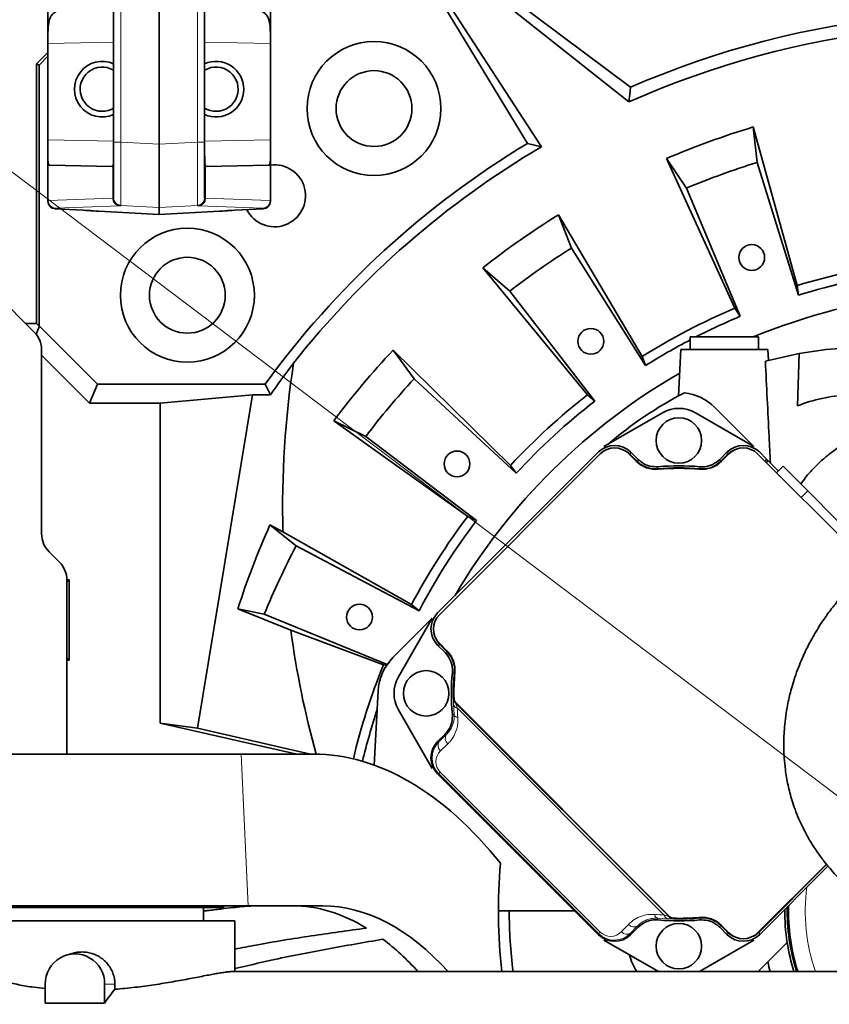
# Model space of a CAD drawing. Header units: millimetres. Extents: x 0 to 12429, y 0 to 8400.
# Tile 66 of 133: x 6683 to 7004, y 1584 to 1973. Entities that reach past the tile are written whole.
import ezdxf

# ---------------------------------------------------------------- set-up
doc = ezdxf.new("R2010")
doc.units = ezdxf.units.MM
doc.header["$LTSCALE"] = 20
doc.linetypes.add('CENTERX2', pattern=[20.32, 12.7, -2.54, 2.54, -2.54])
doc.styles.add('SLDTEXTSTYLE0', font='TXT', dxfattribs={"width": 0.605})
doc.dimstyles.new('SLDDIMSTYLE0', dxfattribs={"dimtxt": 70, "dimasz": 70, "dimexe": 0, "dimexo": 0.0625, "dimgap": 17.5, "dimtad": 0, "dimtih": 1, "dimtoh": 1, "dimdec": 1, "dimrnd": 1e-09, "dimzin": 12, "dimdsep": 46, "dimtxsty": 'SLDTEXTSTYLE0', "dimsah": 1, "dimcen": 0, "dimadec": 0, "dimazin": 3, "dimtfac": 1, "dimtofl": 0, "dimtmove": 0, "dimatfit": 3, "dimfxl": 1, "dimfrac": 2, "dimtolj": 1, "dimtzin": 12, "dimarcsym": 0})

# ---------------------------------------------------------------- blocks, each defined once
blk = doc.blocks.new('_D_53')
at = {"color": 7, "linetype": 'Continuous', "lineweight": 0}
for p, q in [((6360.51, 2154.4), (5330.67, 2154.4)), ((6561.94, 2002.21), (6360.51, 2154.4)), ((7067, 1620.63), (6561.94, 2002.21))]:
    blk.add_line(p, q, dxfattribs=at)
at = {"color": 7, "linetype": 'Continuous', "lineweight": 18}
blk.add_solid([(6561.94, 2002.21), (6512.12, 2052.39), (6500.06, 2036.43)], dxfattribs=at)
at = {"color": 7, "linetype": 'Continuous', "lineweight": 18, "char_height": 70, "attachment_point": 1, "style": 'SLDTEXTSTYLE0'}
for s, insert in [('R633', (5330.67, 2459.5)), ('Smallest circumscribed', (5330.67, 2352.06)), ('radius axis 1 back side.', (5330.67, 2244.63))]:
    blk.add_mtext(s, dxfattribs=dict(at, insert=insert))

msp = doc.modelspace()

# ---------------------------------------------------------------- linework, layer by layer
at = {"color": 7, "linetype": 'Continuous', "lineweight": 35}
for p, q in [((6720.501609, 1924.641736), (6720.501609, 2099.37944)), ((6738.501609, 2100.173785), (6738.501609, 1923.85492)), ((6756.501609, 2099.37944), (6756.501609, 1924.641736)), ((6694.501609, 1966.085214), (6694.501609, 1997.720119)), ((6782.501609, 1997.720119), (6782.501609, 1966.085214)), ((6884.219548, 1924.164073), (6850.627303, 1979.577663)), ((6879.266191, 1980.625819), (6925.001661, 1946.393586)), ((6889.714793, 1922.791593), (6854.203872, 1977.563384)), ((6878.125704, 1977.198809), (6924.340154, 1940.598442)), ((6694.501609, 1963.736168), (6694.501609, 1966.085214)), ((6694.501609, 1925.545365), (6694.501609, 1963.736168)), ((6782.501609, 1966.085214), (6782.501609, 1963.736168)), ((6782.501609, 1925.545365), (6782.501609, 1963.736168)), ((6690.001609, 1955.625819), (6694.501609, 1960.125819)), ((6691.049765, 1955.191658), (6690.001609, 1955.625819)), ((6690.001609, 1955.625819), (6690.001609, 1852.984574)), ((6694.501609, 1958.643503), (6691.049765, 1955.191658)), ((6691.049765, 1851.936418), (6691.049765, 1955.191658)), ((6973.559476, 1930.678909), (6975.073721, 1916.682001)), ((6990.970941, 1867.965845), (6973.559476, 1930.678909)), ((6694.501609, 1917.622468), (6694.501609, 1925.545365)), ((6720.501609, 1902.672883), (6720.501609, 1924.641736)), ((6756.501609, 1924.641736), (6756.501609, 1902.672883)), ((6782.501609, 1925.545365), (6782.501609, 1917.622468)), ((6889.714793, 1922.791593), (6884.219548, 1924.164073)), ((6738.501609, 1923.85492), (6738.501609, 1898.890314)), ((6694.501609, 1901.601717), (6694.501609, 1917.622468)), ((6782.501609, 1917.622468), (6782.501609, 1901.601717)), ((6947.121211, 1906.50812), (6939.284151, 1918.203712)), ((6939.284151, 1918.203712), (6966.257377, 1858.970843)), ((6975.073721, 1916.682001), (6991.383508, 1864.155904)), ((6695.054801, 1915.534185), (6719.945943, 1915.099709)), ((6757.057276, 1915.099709), (6781.948418, 1915.534185)), ((6968.390314, 1855.787066), (6947.121211, 1906.50812)), ((6694.501609, 1901.336031), (6694.501609, 1901.601717)), ((6720.501609, 1902.519168), (6720.501609, 1902.672883)), ((6756.501609, 1902.672883), (6756.501609, 1902.519168)), ((6782.501609, 1901.601717), (6782.501609, 1901.336031)), ((6708.570396, 1897.751661), (6697.344602, 1898.340007)), ((6711.604731, 1897.561569), (6711.558981, 1897.568948)), ((6738.501609, 1896.125819), (6714.593315, 1897.378856)), ((6738.501609, 1898.890314), (6738.501609, 1896.125819)), ((6762.409903, 1897.378856), (6738.501609, 1896.125819)), ((6765.398488, 1897.561569), (6765.444238, 1897.568948)), ((6779.658617, 1898.340007), (6768.432822, 1897.751661)), ((6896.495794, 1895.929503), (6901.58111, 1882.801443)), ((6929.545313, 1839.859753), (6896.495794, 1895.929503)), ((6689.072677, 1849.554751), (6655.001609, 1883.625819)), ((6901.58111, 1882.801443), (6930.929908, 1836.286413)), ((6877.214253, 1865.739586), (6866.617192, 1875.00828)), ((6866.617192, 1875.00828), (6908.001921, 1824.774907)), ((6910.886203, 1822.25166), (6877.214253, 1865.739586)), ((6990.970941, 1867.965845), (6991.383508, 1864.155904)), ((6966.257377, 1858.970843), (6968.390314, 1855.787066)), ((6690.001609, 1852.984574), (6685.642854, 1852.984574)), ((6691.105855, 1851.936418), (6689.788977, 1848.757192)), ((6691.049765, 1851.936418), (6690.001609, 1852.984574)), ((6691.105855, 1851.936418), (6691.049765, 1851.936418)), ((6714.093504, 1828.94877), (6691.105855, 1851.936418)), ((6948.628803, 1847.625819), (6948.628803, 1842.625819)), ((6955.224641, 1847.625819), (6948.628803, 1847.625819)), ((6975.628803, 1847.625819), (6955.224641, 1847.625819)), ((6975.628803, 1842.625819), (6975.628803, 1847.625819)), ((6692.001609, 1769.767954), (6692.001609, 1842.483683)), ((6831.051802, 1842.418605), (6839.361632, 1831.05405)), ((6877.487106, 1796.81323), (6831.051802, 1842.418605)), ((6944.919172, 1842.625819), (6943.960621, 1824.335585)), ((6944.919172, 1842.625819), (6979.338434, 1842.625819)), ((6979.562095, 1838.358103), (6979.338434, 1842.625819)), ((6710.989258, 1821.454457), (6692.001609, 1840.442106)), ((6929.545313, 1839.859753), (6930.929908, 1836.286413)), ((6978.322379, 1838.040048), (6991.653631, 1841.049262)), ((6991.653631, 1841.049262), (6991.014226, 1820.369437)), ((6839.361632, 1831.05405), (6879.74937, 1793.720009)), ((6714.093504, 1828.94877), (6710.989258, 1821.454457)), ((6714.093504, 1828.94877), (6780.389848, 1828.94877)), ((6782.524933, 1824.773009), (6780.389848, 1828.94877)), ((6775.476264, 1824.773009), (6738.917444, 1821.454457)), ((6775.476264, 1824.773009), (6753.644666, 1692.901885)), ((6782.524933, 1824.773009), (6775.476264, 1824.773009)), ((6908.001921, 1824.774907), (6910.886203, 1822.25166)), ((6710.989258, 1821.454457), (6738.917444, 1821.454457)), ((6738.917444, 1694.863686), (6738.917444, 1821.454457)), ((6973.827288, 1804.24302), (6958.270938, 1819.799369)), ((6937.628803, 1817.636671), (6914.430318, 1804.24302)), ((6973.827288, 1804.24302), (6950.628803, 1817.636671)), ((6820.240989, 1808.266955), (6807.6061, 1814.477105)), ((6807.6061, 1814.477105), (6860.582032, 1776.666548)), ((6864.021099, 1774.975785), (6820.240989, 1808.266955)), ((6912.309967, 1802.122669), (6848.668418, 1738.48112)), ((6913.016104, 1801.414593), (6849.376494, 1737.774982)), ((6927.273151, 1798.471254), (6924.329813, 1801.414593)), ((6927.980763, 1799.177856), (6925.03595, 1802.122669)), ((6927.679668, 1798.343433), (6925.03595, 1800.98715)), ((6963.221655, 1802.122669), (6960.276843, 1799.177856)), ((6963.221655, 1800.98715), (6960.577938, 1798.343433)), ((6963.927793, 1801.414593), (6960.984454, 1798.471254)), ((7020.031532, 1756.624562), (6975.241501, 1801.414593)), ((6978.764583, 1799.305725), (6975.947639, 1802.122669)), ((6877.487106, 1796.81323), (6879.74937, 1793.720009)), ((6978.764583, 1799.305725), (6983.476783, 1794.593525)), ((6978.776712, 1797.903848), (6978.764693, 1797.891401)), ((6985.348103, 1796.464845), (6982.769676, 1793.886418)), ((6985.348103, 1796.464845), (6995.091005, 1786.721943)), ((6995.091005, 1786.721943), (7006.750193, 1775.062755)), ((6860.582032, 1776.666548), (6864.021099, 1774.975785)), ((6782.33546, 1773.271218), (6792.655442, 1764.96632)), ((6787.480523, 1770.517509), (6782.33546, 1773.271218)), ((6838.343998, 1741.759827), (6787.480523, 1770.517509)), ((6792.655442, 1764.96632), (6841.329762, 1739.357521)), ((6699.072677, 1758.554751), (6694.930542, 1762.696886)), ((6702.876496, 1751.500705), (6702.001595, 1751.500705)), ((6702.876496, 1751.500705), (6702.001609, 1750.625819)), ((6702.001609, 1682.625819), (6702.001609, 1751.483683)), ((6702.876496, 1719.750932), (6702.876496, 1751.500705)), ((6838.343998, 1741.759827), (6841.329762, 1739.357521)), ((6780.084053, 1738.00689), (6769.635171, 1740.071384)), ((6769.635171, 1740.071384), (6790.597626, 1731.632438)), ((6828.730692, 1718.105024), (6780.084053, 1738.00689)), ((6830.991718, 1720.80442), (6846.548067, 1736.360769)), ((6846.548067, 1736.360769), (6833.154416, 1713.162284)), ((6790.597626, 1731.632438), (6827.229296, 1717.924271)), ((6848.668418, 1725.755136), (6851.61323, 1722.810324)), ((6849.376494, 1726.461274), (6852.319833, 1723.517935)), ((6849.803937, 1725.755136), (6852.447654, 1723.111419)), ((6702.876496, 1719.750932), (6702.001609, 1720.625819)), ((6702.001609, 1719.750932), (6702.876496, 1719.750932)), ((6827.229296, 1717.924271), (6828.448847, 1717.683229)), ((6823.617965, 1678.261119), (6825.161263, 1707.709003)), ((6855.740455, 1703.12675), (6940.593269, 1618.273936)), ((6940.226337, 1618.362174), (6855.828693, 1702.759818)), ((6833.154416, 1700.162284), (6846.548067, 1676.963799)), ((6738.917444, 1694.863686), (6793.001035, 1682.625819)), ((6753.644666, 1692.901885), (6738.917444, 1694.863686)), ((6798.358632, 1682.625819), (6753.644666, 1692.901885)), ((6851.61323, 1690.514244), (6848.668418, 1687.569432)), ((6770.978465, 1682.625819), (6658.001609, 1682.625819)), ((6799.64733, 1682.625819), (6770.978465, 1682.625819)), ((6848.668418, 1674.843448), (6912.309967, 1611.201899)), ((6975.241501, 1611.909975), (7002.456083, 1639.124557)), ((6975.947639, 1612.337418), (7002.581191, 1638.970971)), ((6975.947639, 1611.201899), (7003.090936, 1638.345196)), ((6654.857143, 1622.625819), (6773.754864, 1622.625819)), ((6764.001609, 1621.975819), (6672.001609, 1621.975819)), ((6756.001609, 1616.625819), (6756.001609, 1621.975819)), ((6764.001609, 1621.975819), (6764.001609, 1622.625819)), ((6773.754864, 1622.625819), (6803.208659, 1622.625819)), ((6902.886048, 1620.625819), (6872.701609, 1620.625819)), ((6768.501609, 1616.625819), (6668.501609, 1616.625819)), ((6768.501609, 1596.625819), (6768.501609, 1616.625819)), ((6925.03595, 1611.201899), (6927.980763, 1614.146712)), ((6960.276843, 1614.146712), (6963.221655, 1611.201899)), ((6960.577938, 1614.981135), (6963.221655, 1612.337418)), ((6960.984454, 1614.853314), (6963.927793, 1611.909975)), ((6914.430318, 1609.081548), (6936.004275, 1596.625819)), ((6952.253331, 1596.625819), (6973.827288, 1609.081548)), ((6986.977577, 1608.089702), (6979.300768, 1600.412893)), ((6705.054064, 1603.971517), (6702.300615, 1603.255397)), ((6979.300768, 1600.412893), (6975.513694, 1596.625819)), ((7052.428442, 1596.625819), (6767.351938, 1596.625819)), ((6693.456747, 1591.625819), (6693.456747, 1584.118676)), ((6716.932228, 1584.118676), (6716.932228, 1591.625819)), ((6720.994146, 1591.625819), (6720.994146, 1589.611666)), ((6693.456747, 1584.118676), (6716.932228, 1584.118676))]:
    msp.add_line(p, q, dxfattribs=at)
at = {"color": 8, "linetype": 'Continuous', "lineweight": 18}
for p, q in [((6723.344602, 2099.37944), (6723.344602, 1924.641736)), ((6753.658617, 1924.641736), (6753.658617, 2099.37944)), ((6720.501609, 1964.260208), (6694.501609, 1963.736168)), ((6782.501609, 1963.736168), (6756.501609, 1964.260208)), ((6694.501609, 1925.545365), (6720.501609, 1925.091533)), ((6723.344602, 1924.641736), (6720.501609, 1924.641736)), ((6723.344602, 1924.641736), (6738.501609, 1923.85492)), ((6738.501609, 1923.85492), (6753.658617, 1924.641736)), ((6753.658617, 1924.641736), (6756.501609, 1924.641736)), ((6756.501609, 1925.091533), (6782.501609, 1925.545365)), ((6694.622905, 1916.335252), (6694.622905, 1901.614117)), ((6782.380314, 1901.614117), (6782.380314, 1916.335252)), ((6720.137722, 1902.473212), (6720.137722, 1915.247134)), ((6756.865497, 1915.247134), (6756.865497, 1902.473212)), ((6694.622905, 1901.614117), (6720.137722, 1902.473212)), ((6756.865497, 1902.473212), (6782.380314, 1901.614117)), ((6697.344602, 1898.605964), (6697.344602, 1898.340007)), ((6722.96252, 1899.477459), (6697.447703, 1898.618365)), ((6738.501609, 1898.890314), (6723.344602, 1899.67713)), ((6723.344602, 1899.67713), (6723.344602, 1899.523415)), ((6753.658617, 1899.67713), (6738.501609, 1898.890314)), ((6753.658617, 1899.523415), (6753.658617, 1899.67713)), ((6779.555516, 1898.618365), (6754.040699, 1899.477459)), ((6779.658617, 1898.340007), (6779.658617, 1898.605964)), ((6925.03595, 1802.122669), (6925.03595, 1800.98715)), ((6963.221655, 1800.98715), (6963.221655, 1802.122669)), ((6978.740226, 1799.280503), (6978.764583, 1799.305725)), ((6995.091005, 1786.721943), (6992.512578, 1784.143516)), ((6849.803937, 1725.755136), (6848.668418, 1725.755136)), ((6854.919852, 1704.805191), (6854.950788, 1704.818823)), ((6855.178501, 1698.276807), (6854.938939, 1702.218341)), ((6855.797748, 1702.746622), (6940.213141, 1618.331229)), ((6938.334129, 1618.968247), (6856.434766, 1700.86761)), ((6849.247715, 1687.569432), (6852.110954, 1690.334429)), ((6848.668418, 1687.569432), (6849.247715, 1687.569432)), ((6852.731952, 1686.713432), (6849.868713, 1683.948434)), ((6773.754864, 1622.625819), (6770.978465, 1682.625819)), ((6849.096996, 1674.843448), (6848.668418, 1674.843448)), ((6849.096996, 1674.843448), (6849.717993, 1675.464445)), ((6912.309967, 1611.630477), (6849.096996, 1674.843448)), ((6849.717993, 1675.464445), (6912.930964, 1612.251474)), ((6939.68486, 1617.47242), (6935.743326, 1617.711982)), ((6942.285341, 1617.484269), (6942.27171, 1617.453333)), ((6921.414953, 1612.402194), (6924.179951, 1615.265433)), ((6927.800948, 1614.644435), (6925.03595, 1611.781197)), ((6912.309967, 1611.630477), (6912.930964, 1612.251474)), ((6912.309967, 1611.201899), (6912.309967, 1611.630477)), ((6925.03595, 1611.781197), (6925.03595, 1611.201899)), ((6963.221655, 1611.201899), (6963.221655, 1612.337418)), ((6975.947639, 1612.337418), (6975.947639, 1611.201899)), ((6720.994146, 1591.625819), (6716.932228, 1591.625819))]:
    msp.add_line(p, q, dxfattribs=at)
at = {"color": 7, "linetype": 'Continuous', "lineweight": 35, "flags": 128}
msp.add_lwpolyline([(6925.001661, 1946.393586), (6924.668691, 1943.503405), (6924.340154, 1940.598442)], dxfattribs=at)
at = {"color": 8, "linetype": 'Continuous', "lineweight": 18, "flags": 128}
for points in [[(6927.679668, 1798.343433), (6927.829778, 1798.760051), (6927.980763, 1799.177856)], [(6935.958434, 1796.290656), (6935.843714, 1795.929591), (6935.695035, 1795.459741)], [(6952.56257, 1795.459741), (6952.44829, 1795.821082), (6952.299172, 1796.290656)], [(6960.276843, 1799.177856), (6960.427828, 1798.760051), (6960.577938, 1798.343433)], [(6851.61323, 1722.810324), (6852.031035, 1722.961309), (6852.447654, 1723.111419)], [(6855.331346, 1715.096052), (6854.970005, 1714.981771), (6854.500431, 1714.832653)], [(6855.828693, 1702.759818), (6855.802591, 1702.748688), (6855.797748, 1702.746622)], [(6854.500431, 1698.491915), (6854.861495, 1698.377195), (6855.178501, 1698.276807)], [(6852.110954, 1690.334429), (6851.945507, 1690.394131), (6851.61323, 1690.514244)], [(6940.213141, 1618.331229), (6940.215206, 1618.336072), (6940.226337, 1618.362174)], [(6952.299172, 1617.033912), (6952.413892, 1617.394977), (6952.56257, 1617.864827)], [(6927.980763, 1614.146712), (6927.86065, 1614.478988), (6927.800948, 1614.644435)], [(6960.577938, 1614.981135), (6960.427828, 1614.564517), (6960.276843, 1614.146712)]]:
    msp.add_lwpolyline(points, dxfattribs=at)
at = {"color": 7, "linetype": 'CENTERX2', "lineweight": 18}
for radius in [633, 532]:
    msp.add_circle((7067.001609, 1620.625819), radius, dxfattribs=at)
at = {"color": 7, "linetype": 'Continuous', "lineweight": 35}
for centre, radius in [((6823.497038, 1937.967155), 26.5), ((6823.497038, 1937.967155), 15), ((6749.660273, 1864.13039), 26.5), ((6972.94607, 1879.041289), 5.1), ((6749.660273, 1864.13039), 15), ((6909.268089, 1845.892631), 5.1), ((6944.128803, 1806.662284), 9), ((6856.339388, 1797.392411), 5.1), ((6817.766968, 1736.845841), 5.1), ((6844.128803, 1706.662284), 9), ((6944.128803, 1606.662284), 9)]:
    msp.add_circle(centre, radius, dxfattribs=at)
for centre, radius, start, end in [((7067.001609, 1620.625819), 355.371107, 77.55442639, 113.55205877), ((7067.001609, 1620.625819), 350.335226, 78.56400512, 114.02995071), ((6716.001609, 1945.625819), 11, 65.85226008, 294.14773992), ((6761.001609, 1945.625819), 11, 0, 114.14773992), ((6716.001609, 1945.625819), 8.75, 59.05027692, 270), ((6761.001609, 1945.625819), 8.75, 270, 120.94972308), ((6761.001609, 1945.625819), 11, 245.85226008, 0), ((6716.001609, 1945.625819), 8.75, 270, 300.94972308), ((6761.001609, 1945.625819), 8.75, 239.05027692, 270), ((7067.001609, 1620.625819), 323.827657, 106.77147388, 113.22852612), ((7067.001609, 1620.625819), 354.322951, 121.05514918, 143.98857695), ((7067.001609, 1620.625819), 350.335226, 120.40101696, 141.79800847), ((7067.001609, 1620.625819), 310, 107.25, 112.75), ((6784.158897, 1903.468531), 12.25, 206.5066751, 97.77531882), ((7067.001609, 1620.625819), 323.827657, 121.77147388, 128.22852612), ((7067.001609, 1620.625819), 310, 122.25, 127.75), ((7067.001609, 1620.625819), 258.761959, 97.91292214, 107.08707786), ((7067.001609, 1620.625819), 255, 97.75, 107.25), ((7067.001609, 1620.625819), 245.5, 80.85289645, 112.38532819), ((7067.001609, 1620.625819), 258.761959, 112.91292214, 122.08707786), ((7067.001609, 1620.625819), 255, 112.75, 117.10210365), ((6682.001609, 1842.483683), 10, 0, 45), ((7067.001609, 1620.625819), 255, 117.65891801, 122.25), ((7067.001609, 1620.625819), 323.827657, 136.77147388, 143.22852612), ((7020.297579, 1683.118128), 160.507691, 90, 100.27997959), ((7067.001609, 1620.625819), 310, 137.25, 142.75), ((7067.001609, 1620.625819), 245.5, 119.95126662, 149.46181104), ((7067.001609, 1620.625819), 258.761959, 127.91292214, 137.08707786), ((7020.297579, 1683.118128), 160.507691, 117.46063504, 130.47864809), ((6944.128803, 1805.657233), 20, 45, 83.82184385), ((7014.236498, 1761.346481), 63.426991, 93, 111.47689701), ((7067.001609, 1620.625819), 255, 127.75, 137.25), ((6944.128803, 1806.378341), 13, 60, 120), ((6918.672959, 1795.757738), 8, 45, 135), ((6969.584647, 1795.757738), 8, 45, 135), ((6935.051326, 1806.249429), 11, 225, 275.2081805), ((6944.128803, 1706.662284), 89.197067, 84.57446054, 95.42553946), ((6944.128803, 1706.662284), 90, 84.79141064, 95.20858936), ((6944.128803, 1706.662284), 89, 84.7918195, 95.2081805), ((6953.20628, 1806.249429), 11, 264.7918195, 315), ((7067.001609, 1620.625819), 258.761959, 142.91292214, 152.08707786), ((7067.001609, 1620.625819), 255, 142.75, 152.25), ((6702.001609, 1769.767954), 10, 180, 225), ((7067.001609, 1620.625819), 310, 152.25, 157.75), ((6692.001609, 1751.483683), 10, 0, 45), ((6855.033348, 1732.118128), 8, 135, 225), ((6844.541658, 1715.739761), 11, 354.7918195, 45), ((7067.001609, 1620.625819), 258.761959, 157.91292214, 166.56310999), ((6845.133853, 1706.662284), 20, 135, 177), ((6944.128803, 1706.662284), 90, 174.79141064, 185.20858936), ((6944.128803, 1706.662284), 89.197067, 174.57446054, 181.18423265), ((6944.128803, 1706.662284), 89, 174.7918195, 181.39718103), ((6844.412746, 1706.662284), 13, 150, 210), ((6857.154669, 1704.540964), 2, 181.39718103, 225), ((7067.001609, 1620.625819), 255, 161.78911044, 166.58416515), ((7082.701609, 1620.625819), 210, 174.85935898, 186.56242787), ((7067.001609, 1620.625819), 190, 180, 187.25674731), ((7067.001609, 1620.625819), 81, 179.55257825, 188.90327586), ((7067.001609, 1620.625819), 80, 178.82033461, 197.45760312), ((7067.001609, 1620.625819), 79.54603, 178.47853284, 197.56046506), ((6944.128803, 1706.662284), 90, 264.79141064, 275.20858936), ((6942.007482, 1619.68815), 2, 225, 268.60281897), ((6944.128803, 1706.662284), 89, 268.60281897, 275.2081805), ((6944.128803, 1706.662284), 89.197067, 268.81576735, 275.42553946), ((6953.20628, 1607.075139), 11, 45, 95.2081805), ((6969.584647, 1617.56683), 8, 225, 315), ((7067.001609, 1620.625819), 81, 188.90327586, 197.23528526), ((6705.194488, 1591.82344), 11.739404, 359.03543625, 180.96456375), ((6944.128803, 1607.667335), 20, 192.93943353, 213.50953869), ((7067.001609, 1620.625819), 90, 192.97865607, 195.46600995)]:
    msp.add_arc(centre, radius, start, end, dxfattribs=at)
at = {"color": 8, "linetype": 'Continuous', "lineweight": 18}
for centre, radius, start, end in [((6697.501533, 1901.60178), 2.999924, 180.00120825, 267.00138652), ((6697.616431, 1901.607139), 2.993534, 179.86644549, 266.76886083), ((6723.131247, 1902.466234), 2.993534, 179.86644549, 266.76886083), ((6723.501533, 1902.672946), 2.999924, 180.00120825, 267.00138652), ((6723.501533, 1902.519231), 2.999924, 180.00120825, 267.00138652), ((6753.501686, 1902.672946), 2.999924, 272.99861348, 359.99879175), ((6753.501686, 1902.519231), 2.999924, 272.99861348, 359.99879175), ((6753.871971, 1902.466234), 2.993534, 273.23113917, 0.13355451), ((6779.386788, 1901.607139), 2.993534, 273.23113917, 0.13355451), ((6779.501686, 1901.60178), 2.999924, 272.99861348, 359.99879175), ((6980.178906, 1797.891186), 2, 136, 158.66512422), ((6978.033233, 1798.573395), 0.999921, 316.00426308, 45.00461767), ((6857.919681, 1704.868019), 3.000487, 181.19981726, 224.99275631), ((6856.708033, 1702.673852), 1.826796, 194.43902141, 261.39692657), ((6856.853408, 1698.804128), 1.755956, 197.47587437, 263.8340527), ((6854.397711, 1688.862857), 2.719335, 147.23793376, 232.22505868), ((6851.534472, 1686.097859), 2.719335, 147.23793376, 232.22505868), ((7067.001609, 1620.625819), 72.889165, 172.63627431, 199.22429415), ((6936.270647, 1619.386889), 1.755956, 186.1659473, 252.52412563), ((7290.593802, 1729.910223), 372.165697, 197.54614994, 197.65566738), ((6940.140371, 1619.241514), 1.826796, 188.60307343, 255.56097859), ((6942.334537, 1620.453162), 3.000487, 225.00724369, 268.80018274), ((6923.564378, 1614.067953), 2.719335, 217.77494132, 302.76206624), ((6926.329376, 1616.931192), 2.719335, 217.77494132, 302.76206624)]:
    msp.add_arc(centre, radius, start, end, dxfattribs=at)
for centre, major_axis, ratio, start_param, end_param in [((6723.501609, 1924.701506), (0.155479, 25.02559), 0.0062588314, 1.5732235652, 3.1317832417), ((6753.501609, 1924.701506), (-0.155479, 25.02559), 0.0062588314, 3.1514020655, 4.709961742), ((6714.501609, 1900.710744), (19.999999, -0.891031), 0.0080792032, 3.0317624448, 3.1419525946), ((6660.501609, 1905.821007), (59.999991, -3.302169), 0.0099698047, 6.1735438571, 6.2837340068), ((6816.501609, 1905.821007), (59.999991, 3.302169), 0.0099698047, 3.141043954, 3.2512341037), ((6762.501609, 1900.710744), (19.999999, 0.891031), 0.0080792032, 6.2828253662, 6.3930155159), ((6714.344602, 1897.714991), (16.999998, -0.891053), 0.0094977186, 3.0319003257, 3.1420904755), ((6660.344602, 1902.825255), (62.999992, -3.302138), 0.0094977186, 6.1734929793, 6.2836831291), ((6816.658617, 1902.825255), (62.999992, 3.302138), 0.0094977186, 3.1410948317, 3.2512849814), ((6762.658617, 1897.714991), (16.999998, 0.891053), 0.0094977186, 6.2826874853, 6.392877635), ((6941.57709, 1704.110571), (60.252611, 60.252611), 0.9998476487, 2.3941888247, 2.438982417), ((6855.613338, 1681.20644), (8.452574, 3.450243), 0.9834151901, 1.9629149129, 3.5334066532), ((6854.113338, 1679.70644), (5.684093, 2.296523), 0.9751955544, 1.9635715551, 3.5340632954), ((6941.57709, 1704.110571), (60.252611, 60.252611), 0.9998476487, 3.8442028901, 3.8889964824), ((6917.172959, 1616.646819), (2.296523, 5.684093), 0.9751955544, 2.7491220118, 4.3196137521), ((6918.672959, 1618.146819), (3.450243, 8.452574), 0.9834151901, 2.749778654, 4.3202703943)]:
    msp.add_ellipse(centre, major_axis=major_axis, ratio=ratio, start_param=start_param, end_param=end_param, dxfattribs=at)
at = {"color": 7, "linetype": 'Continuous', "lineweight": 35}
for centre, major_axis, ratio, start_param, end_param in [((6695.054801, 1925.535709), (-0.002163, 10.001542), 0.1106210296, 2.7386074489, 3.1396378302), ((6781.948418, 1925.535709), (0.002163, 10.001542), 0.1106210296, 3.143547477, 3.5445778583), ((6719.945606, 1925.101238), (-0.002514, 10.001548), 0.1108518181, 3.1396298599, 3.3134861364), ((6757.057613, 1925.101238), (0.002514, 10.001548), 0.1108518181, 2.9696991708, 3.1435554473), ((6697.501609, 1901.336031), (0, 3.000136), 0.9999546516, 1.5707963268, 3.089232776), ((6779.501609, 1901.336031), (0, -3.000136), 0.9999546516, 0.0523598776, 1.5707963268), ((6708.570396, 1897.72309), (3, -0.157245), 0.0094977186, 0.0877642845, 1.5712941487), ((6714.593315, 1897.407427), (3, -0.157245), 0.0094977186, 3.2293569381, 4.7128868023), ((6762.409903, 1897.407427), (3, 0.157245), 0.0094977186, 4.7118911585, 6.1954210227), ((6768.432822, 1897.72309), (3, 0.157245), 0.0094977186, 1.5702985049, 3.0538283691), ((7067.001609, 1625.842797), (0, 347.157729), 0.9998870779, 0.9159107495, 0.9606035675), ((7067.001609, 1780.65295), (0, 322.208175), 0.8679465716, 1.3941142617, 1.6022577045), ((6918.672959, 1795.7558), (0, 9.002742), 0.9996954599, 5.497939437, 7.0684311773), ((6969.584647, 1795.7558), (0, 9.002742), 0.9996954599, 5.497939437, 7.0684311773), ((6918.672959, 1794.620281), (0, 9.002742), 0.9996954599, 5.497939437, 5.8211856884), ((6969.584647, 1794.620281), (0, 9.002742), 0.9996954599, 0.4619996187, 0.7852458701), ((6978.057372, 1798.598506), (-0.694764, -0.719449), 0.9998476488, 1.5707963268, 3.1241420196), ((7067.001609, 1644.684615), (0, 313.130241), 0.997043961, 1.1476306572, 1.2612534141), ((6855.035287, 1732.118128), (-9.002742, 0), 0.9996954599, 5.497939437, 7.0684311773), ((7067.001609, 1780.65295), (0, 322.208175), 0.8679465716, 1.7235286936, 1.8799547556), ((6856.170806, 1732.118128), (-9.002742, 0), 0.9996954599, 0.4619996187, 0.7852458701), ((6855.035287, 1681.20644), (-9.002742, 0), 0.9996954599, 5.497939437, 7.0684311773), ((6813.299091, 1452.625819), (-18.977907, 229.780696), 0.5291155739, 5.6167055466, 6.2395127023), ((6801.379836, 1452.625819), (-14.027149, 169.837906), 0.5291155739, 5.9161472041, 6.2395127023), ((6813.299091, 1452.625819), (-14.027149, 169.837906), 0.5291155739, 5.6791432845, 6.2395127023), ((6801.379836, 1452.625819), (-14.027149, 169.837906), 0.5291155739, 5.6791432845, 5.8421553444), ((6918.672959, 1617.568768), (0, -9.002742), 0.9996954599, 5.497939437, 7.0684311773), ((6969.584647, 1618.704287), (0, -9.002742), 0.9996954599, 5.497939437, 5.8211856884), ((6969.584647, 1617.568768), (0, -9.002742), 0.9996954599, 5.497939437, 7.0684311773), ((6969.584647, 1618.704287), (0, -9.002742), 0.9996954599, 0.4619996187, 0.7852458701), ((6733.520144, 1426.625819), (0, 170), 0.2591861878, 0.2882589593, 0.3859836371)]:
    msp.add_ellipse(centre, major_axis=major_axis, ratio=ratio, start_param=start_param, end_param=end_param, dxfattribs=at)
for points, knots in [([(6698.654453, 1976.74688), (6698.033621, 1976.470265), (6696.794628, 1975.918224), (6695.455894, 1974.306519), (6694.792805, 1972.238767), (6694.550686, 1969.868415), (6694.504354, 1967.886548), (6694.502397, 1966.601948), (6694.501609, 1966.085214)], [0, 0, 0, 0, 0.1615919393, 0.3224887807, 0.5550994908, 0.7214231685, 0.8879416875, 1, 1, 1, 1]), ([(6782.501609, 1966.085214), (6782.501547, 1966.951112), (6782.501423, 1968.682134), (6782.349399, 1971.359082), (6781.824812, 1973.767781), (6780.582566, 1975.569936), (6779.290595, 1976.399002), (6778.505562, 1976.688965), (6778.348766, 1976.74688)], [0, 0, 0, 0, 0.1881972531, 0.3762261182, 0.6182846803, 0.8043933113, 0.9609311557, 1, 1, 1, 1]), ([(6694.501609, 1917.622468), (6694.505482, 1917.374833), (6694.5133, 1916.874923), (6694.586145, 1916.516252), (6694.622905, 1916.335252)], [0, 0, 0, 0, 0.4953587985, 1, 1, 1, 1]), ([(6720.137722, 1915.247134), (6720.238357, 1915.542775), (6720.439631, 1916.134068), (6720.496192, 1917.88427), (6720.500356, 1919.161277), (6720.501609, 1919.545649)], [0, 0, 0, 0, 0.4114106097, 0.8228377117, 1, 1, 1, 1]), ([(6756.501609, 1919.545649), (6756.507437, 1918.679925), (6756.519093, 1916.948299), (6756.659116, 1915.68468), (6756.818145, 1915.347524), (6756.865497, 1915.247134)], [0, 0, 0, 0, 0.4124913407, 0.8250662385, 1, 1, 1, 1]), ([(6782.380314, 1916.335252), (6782.416512, 1916.512655), (6782.489597, 1916.870832), (6782.49758, 1917.370355), (6782.501609, 1917.622468)], [0, 0, 0, 0, 0.495293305, 1, 1, 1, 1]), ([(6978.322379, 1838.040048), (6978.817924, 1828.103425), (6979.487919, 1814.66875), (6980.159436, 1801.234078), (6980.334282, 1797.736026)], [0, 0, 0, 0, 0.739625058, 1, 1, 1, 1]), ([(7078.7065, 1818.918915), (7077.877683, 1819.087914), (7075.288633, 1819.615833), (7071.078957, 1820.07632), (7066.381262, 1820.399468), (7062.409552, 1820.472757), (7059.186629, 1820.415687), (7056.541565, 1820.292335), (7053.522239, 1820.080867), (7049.690513, 1819.687849), (7044.910404, 1818.978763), (7040.034344, 1818.012074), (7035.393572, 1816.860202), (7030.995643, 1815.559319), (7026.540656, 1814.023357), (7021.742254, 1812.097459), (7017.137096, 1809.930649), (7012.771407, 1807.558188), (7008.674324, 1805.031709), (7004.690314, 1802.193601), (7000.927967, 1799.095238), (6997.486597, 1795.814315), (6994.53012, 1792.564822), (6992.960181, 1790.340822), (6992.339275, 1789.461238)], [0, 0, 0, 0, 0.0300180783, 0.0937701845, 0.1484357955, 0.1940717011, 0.2307871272, 0.2587409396, 0.2840701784, 0.3330752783, 0.3877459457, 0.4436805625, 0.4946859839, 0.5408845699, 0.5883759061, 0.641169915, 0.698694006, 0.7402088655, 0.7864841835, 0.8374054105, 0.8786137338, 0.922520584, 0.9693571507, 1, 1, 1, 1]), ([(6935.695035, 1795.459741), (6934.567806, 1795.465358), (6932.313345, 1795.476594), (6929.546471, 1796.69893), (6928.192811, 1797.891395), (6927.679668, 1798.343433)], [0, 0, 0, 0, 0.3830665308, 0.766133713, 1, 1, 1, 1]), ([(6927.980763, 1799.177856), (6928.483943, 1798.733627), (6929.826747, 1797.548142), (6932.576752, 1796.320217), (6934.831207, 1796.30051), (6935.958434, 1796.290656)], [0, 0, 0, 0, 0.2305598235, 0.6152802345, 1, 1, 1, 1]), ([(6952.299172, 1796.290656), (6952.970109, 1796.271352), (6954.760597, 1796.219837), (6957.659509, 1797.036313), (6959.404399, 1798.464009), (6960.276843, 1799.177856)], [0, 0, 0, 0, 0.2305598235, 0.6152802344, 1, 1, 1, 1]), ([(6960.577938, 1798.343433), (6959.705494, 1797.629627), (6957.960604, 1796.202014), (6955.049178, 1795.381466), (6953.246085, 1795.438225), (6952.56257, 1795.459741)], [0, 0, 0, 0, 0.38306655, 0.7661337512, 1, 1, 1, 1]), ([(7106.001609, 1799.058421), (7105.383137, 1798.912775), (7101.143298, 1797.914325), (7093.693579, 1795.697376), (7083.978572, 1792.562016), (7075.320872, 1789.364313), (7067.735603, 1786.239508), (7061.242253, 1783.287295), (7056.041529, 1780.721986), (7051.999993, 1778.600272), (7048.967289, 1776.933371), (7046.346754, 1775.439124), (7043.622688, 1773.833826), (7040.339287, 1771.819229), (7036.374757, 1769.253822), (7031.8648, 1766.138827), (7027.348225, 1762.770537), (7022.921699, 1759.198941), (7018.727743, 1755.537688), (7014.803359, 1751.807074), (7011.462242, 1748.353375), (7008.970206, 1745.580655), (7007.19518, 1743.488456), (7005.944242, 1741.951368), (7004.736474, 1740.416341), (7003.267055, 1738.471596), (7001.396476, 1735.841487), (6999.397201, 1732.7931), (6997.534612, 1729.690259), (6995.966691, 1726.848714), (6994.549936, 1724.074026), (6993.15938, 1721.115104), (6991.716864, 1717.718041), (6990.340239, 1714.044474), (6989.173224, 1710.435592), (6988.270893, 1707.186182), (6987.536726, 1704.119016), (6986.836775, 1700.639289), (6986.232073, 1696.690587), (6985.823477, 1692.606044), (6985.626377, 1688.808383), (6985.599597, 1684.994096), (6985.771543, 1680.905181), (6986.161086, 1676.954368), (6986.694113, 1673.408971), (6987.287335, 1670.342027), (6988.013313, 1667.28438), (6988.922034, 1664.090145), (6990.093896, 1660.611082), (6991.636525, 1656.734793), (6993.561984, 1652.647544), (6995.937804, 1648.333971), (6998.565782, 1644.227421), (7001.306671, 1640.488841), (7003.803038, 1637.425043), (7006.085594, 1634.85309), (7008.189167, 1632.648027), (7010.222512, 1630.643335), (7012.41436, 1628.602107), (7015.042007, 1626.30435), (7018.280571, 1623.671224), (7022.188073, 1620.743148), (7026.665451, 1617.674651), (7032.442135, 1614.061265), (7039.15876, 1610.307325), (7046.523763, 1606.66263), (7053.164889, 1603.695492), (7058.650765, 1601.443789), (7063.117724, 1599.721557), (7067.089422, 1598.260554), (7071.502006, 1596.714211), (7076.786658, 1594.963875), (7083.018152, 1593.028229), (7090.251235, 1590.943067), (7098.002403, 1588.864466), (7103.392429, 1587.570885), (7106.001609, 1586.944694)], [0, 0, 0, 0, 0.0048645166, 0.0333479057, 0.0594577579, 0.0830910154, 0.1042290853, 0.1227952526, 0.1385582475, 0.149564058, 0.1586494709, 0.1658277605, 0.1733816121, 0.1835981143, 0.1962976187, 0.2109081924, 0.2273955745, 0.241686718, 0.257176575, 0.2731590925, 0.286833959, 0.29790673, 0.3052537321, 0.3107125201, 0.3152757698, 0.3222371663, 0.3318845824, 0.3436409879, 0.3548144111, 0.3647908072, 0.3735455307, 0.383789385, 0.395334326, 0.4084247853, 0.4212831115, 0.4320107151, 0.4413202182, 0.4521665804, 0.4669427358, 0.4809457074, 0.4931865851, 0.5050688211, 0.5192001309, 0.5344056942, 0.5450555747, 0.5551544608, 0.5655385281, 0.5763476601, 0.588130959, 0.6018095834, 0.6172199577, 0.6319311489, 0.6491240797, 0.6636295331, 0.6756533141, 0.686232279, 0.6955877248, 0.7037379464, 0.7123466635, 0.7229008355, 0.7354002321, 0.7498527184, 0.7662692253, 0.7829755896, 0.8087677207, 0.8317315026, 0.851843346, 0.8690528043, 0.8805003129, 0.891048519, 0.9036456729, 0.9185396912, 0.9361141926, 0.956176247, 0.9787859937, 1, 1, 1, 1]), ([(6854.500431, 1714.832653), (6854.519735, 1715.50359), (6854.57125, 1717.294078), (6853.754774, 1720.19299), (6852.327078, 1721.93788), (6851.61323, 1722.810324)], [0, 0, 0, 0, 0.2305598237, 0.6152802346, 1, 1, 1, 1]), ([(6852.447654, 1723.111419), (6853.16146, 1722.238975), (6854.589072, 1720.494085), (6855.40962, 1717.58266), (6855.352862, 1715.779566), (6855.331346, 1715.096052)], [0, 0, 0, 0, 0.3830665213, 0.7661336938, 1, 1, 1, 1]), ([(6854.950788, 1704.818823), (6855.000905, 1704.43782), (6855.095303, 1703.720194), (6855.532502, 1703.065107), (6855.797393, 1702.792079), (6855.828693, 1702.759818)], [0, 0, 0, 0, 0.4995240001, 0.9408625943, 1, 1, 1, 1]), ([(6851.61323, 1690.514244), (6852.057459, 1691.017424), (6853.242945, 1692.360229), (6854.47087, 1695.110233), (6854.490577, 1697.364689), (6854.500431, 1698.491915)], [0, 0, 0, 0, 0.2305598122, 0.6152802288, 1, 1, 1, 1]), ([(6777.313637, 1622.625819), (6776.444304, 1622.607266), (6774.703462, 1622.570116), (6771.437523, 1622.303313), (6767.559573, 1621.901452), (6762.91649, 1621.35841), (6758.967061, 1620.876057), (6756.509063, 1620.601207), (6756.001609, 1620.544465)], [0, 0, 0, 0, 0.1784814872, 0.3574093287, 0.5359164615, 0.7409022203, 0.9465092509, 1, 1, 1, 1]), ([(6935.958434, 1617.033912), (6935.287497, 1617.053216), (6933.497009, 1617.104731), (6930.598097, 1616.288255), (6928.853207, 1614.860559), (6927.980763, 1614.146712)], [0, 0, 0, 0, 0.2305598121, 0.6152802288, 1, 1, 1, 1]), ([(6940.226337, 1618.362174), (6940.526284, 1618.121952), (6941.091241, 1617.669491), (6941.860254, 1617.499491), (6942.24042, 1617.485877), (6942.285341, 1617.484269)], [0, 0, 0, 0, 0.4995240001, 0.9408625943, 1, 1, 1, 1]), ([(6960.276843, 1614.146712), (6959.773663, 1614.590941), (6958.430858, 1615.776426), (6955.680853, 1617.004351), (6953.426398, 1617.024058), (6952.299172, 1617.033912)], [0, 0, 0, 0, 0.2305598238, 0.6152802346, 1, 1, 1, 1]), ([(6952.56257, 1617.864827), (6953.689794, 1617.85921), (6955.944242, 1617.847976), (6958.711118, 1616.625649), (6960.064785, 1615.433181), (6960.577938, 1614.981135)], [0, 0, 0, 0, 0.3830644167, 0.7661294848, 1, 1, 1, 1]), ([(6820.534843, 1613.814952), (6813.247075, 1612.8102), (6798.671491, 1610.800691), (6781.323728, 1607.994862), (6771.299737, 1606.023503), (6768.501609, 1605.473212)], [0, 0, 0, 0, 0.4188926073, 0.8377878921, 1, 1, 1, 1]), ([(6827.055203, 1609.380586), (6819.665836, 1608.12568), (6804.887031, 1605.615854), (6785.359294, 1601.749245), (6773.2763, 1598.893807), (6768.501609, 1597.765458)], [0, 0, 0, 0, 0.3768835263, 0.753770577, 1, 1, 1, 1]), ([(6705.055899, 1603.966237), (6705.075952, 1603.973366), (6705.737644, 1604.208584), (6707.170025, 1604.357672), (6709.253779, 1604.371836), (6711.341617, 1603.991379), (6713.323038, 1603.294302), (6715.196517, 1602.269697), (6716.887673, 1600.954668), (6718.36821, 1599.353467), (6719.560575, 1597.529825), (6720.426035, 1595.51137), (6720.914744, 1593.523702), (6720.969867, 1592.206123), (6720.994146, 1591.625819)], [0, 0, 0, 0, 0.0028478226, 0.0939675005, 0.1878442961, 0.2771189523, 0.3689472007, 0.4589783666, 0.5515002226, 0.6436670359, 0.7385047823, 0.8305012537, 0.9253473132, 1, 1, 1, 1]), ([(6668.54402, 1596.296139), (6668.534235, 1596.262857), (6668.501666, 1596.152083), (6668.927854, 1595.758466), (6670.261518, 1595.017432), (6673.19359, 1593.888755), (6676.683039, 1592.845945), (6680.060494, 1592.013122), (6683.742404, 1591.231514), (6688.097995, 1590.445236), (6691.927872, 1590.047428), (6693.456747, 1589.888624)], [0, 0, 0, 0, 0.0342567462, 0.1140185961, 0.2681892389, 0.4266281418, 0.5846609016, 0.6656564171, 0.7472237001, 0.8990924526, 1, 1, 1, 1]), ([(6720.994146, 1589.611666), (6723.645875, 1589.846831), (6728.974364, 1590.319382), (6736.727352, 1591.385668), (6744.109585, 1592.595538), (6749.781543, 1593.647939), (6753.927671, 1594.443643), (6756.80248, 1594.998684), (6759.390614, 1595.490051), (6761.695135, 1595.909175), (6763.704528, 1596.242877), (6765.834918, 1596.55071), (6766.767219, 1596.586395), (6767.352006, 1596.608779)], [0, 0, 0, 0, 0.1213931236, 0.2439320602, 0.3697608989, 0.4971183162, 0.5624366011, 0.628234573, 0.6920508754, 0.7563320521, 0.8221098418, 0.8884181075, 1, 1, 1, 1])]:
    msp.add_open_spline(points, degree=3, knots=knots, dxfattribs=at)
at = {"color": 8, "linetype": 'Continuous', "lineweight": 18}
for points, knots in [([(6854.919852, 1704.805191), (6854.912815, 1704.751566), (6854.897602, 1704.635646), (6854.892736, 1703.728924), (6854.92245, 1702.757427), (6854.938939, 1702.218341)], [0, 0, 0, 0, 0.2770095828, 0.5988108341, 1, 1, 1, 1]), ([(6856.434766, 1700.86761), (6856.295348, 1701.254233), (6856.059412, 1701.908509), (6855.854478, 1702.530066), (6855.796583, 1702.728869), (6855.797457, 1702.74218), (6855.797748, 1702.746622)], [0, 0, 0, 0, 0.4500395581, 0.7615955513, 0.9204317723, 1, 1, 1, 1]), ([(6852.110954, 1690.334429), (6852.331283, 1690.557211), (6853.048852, 1691.28277), (6854.056218, 1692.734165), (6854.827903, 1694.598722), (6855.219135, 1696.462457), (6855.192133, 1697.668114), (6855.178501, 1698.276807)], [0, 0, 0, 0, 0.1149193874, 0.3742708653, 0.6387880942, 0.8176372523, 1, 1, 1, 1]), ([(6856.664803, 1697.05833), (6856.68663, 1696.293934), (6856.730855, 1694.74513), (6856.249243, 1692.336457), (6855.259559, 1689.877683), (6853.962502, 1687.970972), (6853.016192, 1687.003907), (6852.731952, 1686.713432)], [0, 0, 0, 0, 0.1818477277, 0.368455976, 0.6241313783, 0.8871011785, 1, 1, 1, 1]), ([(6924.179951, 1615.265433), (6924.927247, 1615.945036), (6926.444298, 1617.324666), (6929.08532, 1618.558466), (6931.795298, 1619.247298), (6933.605985, 1619.214784), (6934.524849, 1619.198285)], [0, 0, 0, 0, 0.2798782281, 0.5681671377, 0.7808591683, 1, 1, 1, 1]), ([(6935.743326, 1617.711982), (6935.047795, 1617.721585), (6933.635827, 1617.741079), (6931.739613, 1617.250724), (6929.993974, 1616.451604), (6928.698118, 1615.53184), (6928.024801, 1614.865852), (6927.800948, 1614.644435)], [0, 0, 0, 0, 0.2090823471, 0.4244499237, 0.6526543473, 0.8845202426, 1, 1, 1, 1]), ([(6938.334129, 1618.968247), (6938.704488, 1618.834595), (6939.335082, 1618.607033), (6939.915942, 1618.414381), (6940.169108, 1618.336824), (6940.196931, 1618.333289), (6940.213141, 1618.331229)], [0, 0, 0, 0, 0.43073388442, 0.73339141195, 0.84466513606, 1, 1, 1, 1]), ([(6939.68486, 1617.47242), (6940.199992, 1617.456461), (6941.130854, 1617.427622), (6942.074189, 1617.430131), (6942.205944, 1617.445608), (6942.27171, 1617.453333)], [0, 0, 0, 0, 0.3829439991, 0.6919944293, 1, 1, 1, 1])]:
    msp.add_open_spline(points, degree=3, knots=knots, dxfattribs=at)

# ---------------------------------------------------------------- dimensions: what is measured, and where the dimension line sits
at = {"color": 7, "linetype": 'Continuous', "lineweight": 18}
dim = msp.add_radius_dim(center=(7067.001609, 1620.625819), mpoint=(6561.944003, 2002.209117), text='<>\\PSmallest circumscribed\\Pradius axis 1 back side.', dimstyle='SLDDIMSTYLE0', dxfattribs=at)
dim.commit()
dim.dimension.update_dxf_attribs({"geometry": '_D_53', "text_midpoint": (5830.590868, 2315.545065), "dimtype": 164})

doc.saveas('drawing.dxf')
